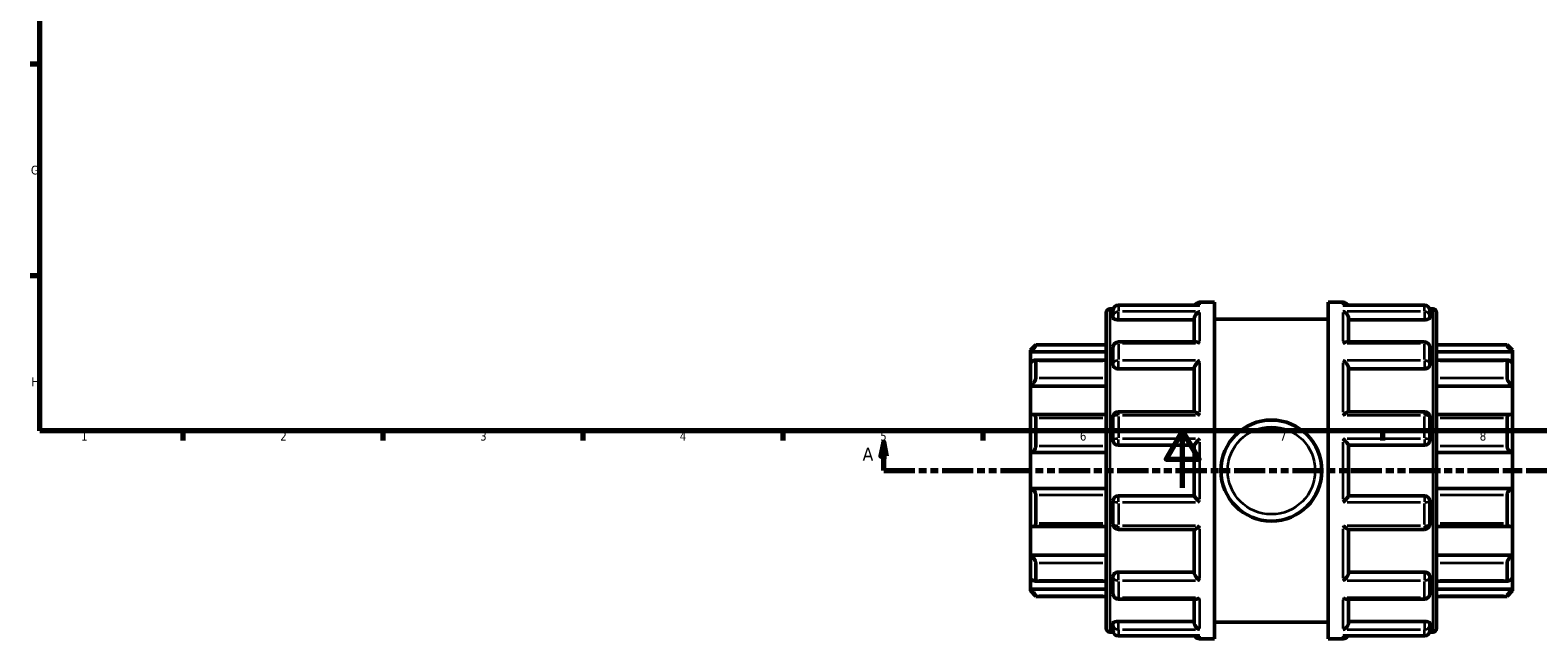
# Model space of a CAD drawing. Header units: millimetres. Extents: x -1 to 918, y -402 to 723.
# Tile 2 of 11: x 17 to 545, y -53 to 160. Entities that reach past the tile are written whole.
import ezdxf

# ---------------------------------------------------------------- set-up
doc = ezdxf.new("R2010")
doc.units = ezdxf.units.MM
doc.linetypes.add('DOUBLE_DASH_CHAIN', pattern=[1.2403, 0.6614, -0.0827, 0.1654, -0.0827, 0.1654, -0.0827])
for name, color, linetype, lineweight in [('Border (ANSI)', 7, 'Continuous', 70), ('Section Line (ANSI)', 7, 'DOUBLE_DASH_CHAIN', 70), ('Visible (ANSI)', 7, 'Continuous', 50), ('Visible Narrow (ANSI)', 7, 'Continuous', 35)]:
    doc.layers.add(name, color=color, linetype=linetype, lineweight=lineweight)
doc.styles.add('Label Text (ANSI)', font='tahoma.ttf')
doc.styles.add('Note Text (ANSI)', font='tahoma.ttf')

# ---------------------------------------------------------------- blocks, each defined once
blk = doc.blocks.new('Borders Default Border')
at = {"layer": 'Border (ANSI)'}
for p, q in [((20, 148.5), (16.55, 148.5)), ((20, 74.25), (16.55, 74.25)), ((70.08, 20), (70.08, 16.55)), ((140.17, 20), (140.17, 16.55)), ((210.25, 20), (210.25, 16.55)), ((280.33, 20), (280.33, 16.55)), ((350.42, 20), (350.42, 16.55)), ((490.58, 20), (490.58, 16.55))]:
    blk.add_line(p, q, dxfattribs=at)
at = {"layer": 'Border (ANSI)', "flags": 128}
for points in [[(20, 20), (20, 574), (821, 574), (821, 20), (20, 20)], [(420.5, 0), (420.5, 20), (414.73, 10), (426.27, 10), (420.5, 20)]]:
    blk.add_lwpolyline(points, dxfattribs=at)
at = {"layer": 'Border (ANSI)', "char_height": 3.05, "attachment_point": 7, "style": 'Note Text (ANSI)'}
for s, insert in [('G', (16.81, 109.79)), ('H', (16.97, 35.6)), ('1', (34.35, 16.55)), ('2', (104.2, 16.55)), ('3', (174.26, 16.49)), ('4', (244.23, 16.55)), ('5', (314.48, 16.49)), ('6', (384.49, 16.49)), ('7', (454.6, 16.55)), ('8', (524.63, 16.48))]:
    blk.add_mtext(s, dxfattribs=dict(at, insert=insert))
blk = doc.blocks.new('2dTransSection0')
at = {"layer": 'Section Line (ANSI)', "linetype": 'Continuous'}
for p, q in [((315.72, 16.03), (314.72, 11.03)), ((315.72, 11.03), (315.72, 16.03)), ((316.72, 11.03), (315.72, 16.03)), ((735.96, 16.03), (734.96, 11.03)), ((735.96, 11.03), (735.96, 16.03)), ((736.96, 11.03), (735.96, 16.03)), ((314.72, 11.03), (316.72, 11.03)), ((315.72, 6.03), (315.72, 11.03)), ((734.96, 11.03), (736.96, 11.03)), ((735.96, 6.03), (735.96, 11.03)), ((315.72, 6.03), (326.59, 6.03)), ((725.09, 6.03), (735.96, 6.03))]:
    blk.add_line(p, q, dxfattribs=at)
at = {"layer": 'Section Line (ANSI)', "linetype": 'DOUBLE_DASH_CHAIN', "ltscale": 16.502678}
blk.add_line((315.72, 6.03), (735.96, 6.03), dxfattribs=at)
at = {"layer": 'Section Line (ANSI)', "linetype": 'Continuous', "flags": 128}
for points in [[(316.72, 11.03), (315.72, 16.03), (314.72, 11.03), (316.72, 11.03)], [(736.96, 11.03), (735.96, 16.03), (734.96, 11.03), (736.96, 11.03)]]:
    blk.add_lwpolyline(points, dxfattribs=at)
at = {"layer": 'Section Line (ANSI)'}
for points in [[(316.72, 11.03), (315.72, 16.03), (314.72, 11.03), (316.72, 11.03)], [(736.96, 11.03), (735.96, 16.03), (734.96, 11.03), (736.96, 11.03)]]:
    blk.add_solid(points, dxfattribs=at)
at = {"layer": 'Section Line (ANSI)', "char_height": 4.57, "attachment_point": 7, "style": 'Label Text (ANSI)'}
for insert in [(308.36, 9.53), (739.43, 9.53)]:
    blk.add_mtext('A', dxfattribs=dict(at, insert=insert))

msp = doc.modelspace()

# ---------------------------------------------------------------- linework, layer by layer
at = {"layer": 'Visible (ANSI)'}
for p, q in [((426.123, 64.01), (397.973, 64.01)), ((426.473, 65.029), (431.723, 65.029)), ((431.723, -52.971), (431.723, 65.029)), ((471.523, -52.971), (471.523, 65.029)), ((471.523, 65.029), (476.773, 65.029)), ((505.273, 64.01), (477.123, 64.01)), ((393.723, -49.351), (393.723, 61.409)), ((394.983, 62.669), (396.165, 62.669)), ((396.083, 59.975), (396.083, 62.12)), ((396.083, 59.975), (396.083, 59.561)), ((397.973, 58.903), (424.583, 58.903)), ((424.583, 51.125), (424.583, 59.325)), ((431.723, 59.129), (471.523, 59.129)), ((478.663, 51.125), (478.663, 59.325)), ((505.273, 58.903), (478.663, 58.903)), ((507.082, 62.669), (508.263, 62.669)), ((507.163, 62.12), (507.163, 59.975)), ((507.163, 59.561), (507.163, 59.975)), ((509.523, 61.409), (509.523, -49.351)), ((367.123, 48.239), (369.013, 50.129)), ((367.123, 47.67), (367.123, 48.239)), ((367.123, 47.67), (393.723, 47.67)), ((367.123, 43.776), (367.123, 47.67)), ((369.013, 50.129), (369.013, 49.814)), ((369.013, 50.129), (393.723, 50.129)), ((396.083, 43.375), (396.083, 49.235)), ((425.253, 51.125), (397.973, 51.125)), ((505.273, 51.125), (477.994, 51.125)), ((507.163, 49.235), (507.163, 43.375)), ((509.523, 50.129), (534.233, 50.129)), ((536.123, 47.67), (509.523, 47.67)), ((534.233, 49.814), (534.233, 50.129)), ((536.123, 48.239), (534.233, 50.129)), ((536.123, 48.239), (536.123, 47.67)), ((536.123, 47.67), (536.123, 43.776)), ((367.123, 35.658), (367.123, 43.776)), ((393.723, 44.783), (368.784, 44.783)), ((369.013, 44.544), (369.013, 38.36)), ((396.083, 43.375), (396.083, 43.136)), ((507.163, 43.136), (507.163, 43.375)), ((534.463, 44.783), (509.523, 44.783)), ((534.233, 38.36), (534.233, 44.544)), ((536.123, 43.776), (536.123, 35.658)), ((397.973, 41.665), (424.583, 41.665)), ((424.583, 26.663), (424.583, 41.925)), ((478.663, 26.663), (478.663, 41.925)), ((505.273, 41.665), (478.663, 41.665)), ((367.123, 35.658), (393.723, 35.658)), ((367.123, 25.464), (367.123, 35.658)), ((536.123, 35.658), (509.523, 35.658)), ((536.123, 35.658), (536.123, 25.464)), ((424.698, 26.663), (397.973, 26.663)), ((505.273, 26.663), (478.549, 26.663)), ((367.123, 12.329), (367.123, 25.464)), ((393.723, 25.658), (367.952, 25.658)), ((369.013, 24.562), (369.013, 14.556)), ((396.083, 16.769), (396.083, 24.773)), ((507.163, 24.773), (507.163, 16.769)), ((535.295, 25.658), (509.523, 25.658)), ((534.233, 14.556), (534.233, 24.562)), ((536.123, 25.464), (536.123, 12.329)), ((367.123, 12.329), (393.723, 12.329)), ((367.123, -0.271), (367.123, 12.329)), ((397.973, 14.879), (424.583, 14.879)), ((424.583, -2.849), (424.583, 14.907)), ((478.663, -2.849), (478.663, 14.907)), ((478.663, 14.879), (505.273, 14.879)), ((536.123, 12.329), (509.523, 12.329)), ((536.123, 12.329), (536.123, -0.271)), ((367.123, -13.407), (367.123, -0.271)), ((367.123, -0.271), (393.723, -0.271)), ((369.013, -2.499), (369.013, -12.504)), ((396.083, -12.716), (396.083, -4.711)), ((424.583, -2.821), (397.973, -2.821)), ((505.273, -2.821), (478.663, -2.821)), ((507.163, -4.711), (507.163, -12.716)), ((536.123, -0.271), (509.523, -0.271)), ((534.233, -12.504), (534.233, -2.499)), ((536.123, -0.271), (536.123, -13.407)), ((367.123, -23.601), (367.123, -13.407)), ((367.952, -13.6), (393.723, -13.6)), ((397.973, -14.606), (424.698, -14.606)), ((424.583, -29.868), (424.583, -14.606)), ((478.549, -14.606), (505.273, -14.606)), ((478.663, -29.868), (478.663, -14.606)), ((509.523, -13.6), (535.295, -13.6)), ((536.123, -13.407), (536.123, -23.601)), ((367.123, -23.601), (393.723, -23.601)), ((367.123, -31.719), (367.123, -23.601)), ((369.013, -26.302), (369.013, -32.486)), ((536.123, -23.601), (509.523, -23.601)), ((534.233, -32.486), (534.233, -26.302)), ((536.123, -23.601), (536.123, -31.719)), ((396.083, -31.079), (396.083, -31.318)), ((396.083, -37.177), (396.083, -31.318)), ((397.973, -29.608), (424.583, -29.608)), ((505.273, -29.608), (478.663, -29.608)), ((507.163, -31.318), (507.163, -31.079)), ((507.163, -31.318), (507.163, -37.177)), ((367.123, -35.612), (367.123, -31.719)), ((367.123, -35.612), (393.723, -35.612)), ((367.123, -36.181), (367.123, -35.612)), ((367.123, -36.181), (369.013, -38.071)), ((368.784, -32.725), (393.723, -32.725)), ((509.523, -32.725), (534.463, -32.725)), ((536.123, -35.612), (509.523, -35.612)), ((536.123, -36.181), (534.233, -38.071)), ((536.123, -31.719), (536.123, -35.612)), ((536.123, -35.612), (536.123, -36.181)), ((369.013, -37.756), (369.013, -38.071)), ((369.013, -38.071), (393.723, -38.071)), ((397.973, -39.067), (425.253, -39.067)), ((424.583, -47.268), (424.583, -39.067)), ((477.994, -39.067), (505.273, -39.067)), ((478.663, -47.268), (478.663, -39.067)), ((509.523, -38.071), (534.233, -38.071)), ((534.233, -38.071), (534.233, -37.756)), ((396.083, -47.503), (396.083, -47.917)), ((397.973, -46.845), (424.583, -46.845)), ((431.723, -47.071), (471.523, -47.071)), ((505.273, -46.845), (478.663, -46.845)), ((507.163, -47.917), (507.163, -47.503)), ((394.983, -50.611), (396.165, -50.611)), ((396.083, -50.062), (396.083, -47.917)), ((397.973, -51.952), (426.123, -51.952)), ((477.123, -51.952), (505.273, -51.952)), ((507.082, -50.611), (508.263, -50.611)), ((507.163, -47.917), (507.163, -50.062)), ((426.473, -52.971), (431.723, -52.971)), ((471.523, -52.971), (476.773, -52.971))]:
    msp.add_line(p, q, dxfattribs=at)
msp.add_circle((451.623, 6.029), 17.7, dxfattribs=at)
for centre, radius, start, end in [((397.973, 62.12), 1.89, 90, 180), ((426.473, 63.139), 1.89, 90, 152.55697), ((476.773, 63.139), 1.89, 27.44303, 90), ((505.273, 62.12), 1.89, 0, 90), ((394.983, 61.409), 1.26, 90, 180), ((508.263, 61.409), 1.26, 0, 90), ((397.973, 49.235), 1.89, 90, 180), ((505.273, 49.235), 1.89, 0, 90), ((397.973, 24.773), 1.89, 90, 180), ((505.273, 24.773), 1.89, 0, 90), ((397.973, 16.769), 1.89, 180, 270), ((505.273, 16.769), 1.89, 270, 0), ((397.973, -4.711), 1.89, 90, 180), ((505.273, -4.711), 1.89, 0, 90), ((397.973, -12.716), 1.89, 180, 270), ((505.273, -12.716), 1.89, 270, 0), ((397.973, -37.177), 1.89, 180, 270), ((505.273, -37.177), 1.89, 270, 0), ((394.983, -49.351), 1.26, 180, 270), ((397.973, -50.062), 1.89, 180, 270), ((426.473, -51.081), 1.89, 207.44303, 270), ((476.773, -51.081), 1.89, 270, 332.55697), ((505.273, -50.062), 1.89, 270, 0), ((508.263, -49.351), 1.26, 270, 0)]:
    msp.add_arc(centre, radius, start, end, dxfattribs=at)
for points, knots in [([(426.473, 63.976), (426.471, 63.976), (426.469, 63.977), (426.352, 63.999), (426.237, 64.01), (426.123, 64.01)], [-0.000876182, -0.000876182, -0.000876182, -0.000876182, 0, 0, 0.049055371, 0.049055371, 0.049055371, 0.049055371]), ([(477.123, 64.01), (477.009, 64.01), (476.894, 63.999), (476.777, 63.977), (476.775, 63.976), (476.773, 63.976)], [0.312147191, 0.312147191, 0.312147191, 0.312147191, 0.360730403, 0.360730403, 0.361598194, 0.361598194, 0.361598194, 0.361598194]), ([(397.973, 58.903), (397.736, 58.903), (397.484, 58.92), (397.019, 58.989), (396.808, 59.041), (396.471, 59.16), (396.324, 59.235), (396.13, 59.396), (396.083, 59.482), (396.083, 59.561)], [0, 0, 0, 0, 0.07111353, 0.07111353, 0.14222706, 0.14222706, 0.2146285, 0.2146285, 0.28702994, 0.28702994, 0.28702994, 0.28702994]), ([(424.583, 59.325), (424.583, 59.492), (424.608, 59.663), (424.708, 60.029), (424.787, 60.218), (425.012, 60.627), (425.169, 60.835), (425.506, 61.192), (425.687, 61.342), (426.066, 61.592), (426.267, 61.691), (426.469, 61.759), (426.471, 61.76), (426.473, 61.76)], [0, 0, 0, 0, 0.05315368, 0.05315368, 0.11416315, 0.11416315, 0.19541368, 0.19541368, 0.27605031, 0.27605031, 0.3607304, 0.3607304, 0.36159819, 0.36159819, 0.36159819, 0.36159819]), ([(476.773, 61.76), (476.775, 61.76), (476.777, 61.759), (476.976, 61.692), (477.173, 61.596), (477.547, 61.351), (477.726, 61.205), (478.063, 60.853), (478.223, 60.644), (478.452, 60.234), (478.533, 60.045), (478.636, 59.678), (478.662, 59.506), (478.663, 59.334), (478.663, 59.33), (478.663, 59.325)], [-0.00087618, -0.00087618, -0.00087618, -0.00087618, 0, 0, 0.08405627, 0.08405627, 0.16422341, 0.16422341, 0.24701336, 0.24701336, 0.30899964, 0.30899964, 0.36272742, 0.36272742, 0.36420009, 0.36420009, 0.36420009, 0.36420009]), ([(507.163, 59.561), (507.163, 59.482), (507.116, 59.396), (506.922, 59.235), (506.776, 59.16), (506.439, 59.041), (506.227, 58.989), (505.763, 58.92), (505.51, 58.903), (505.273, 58.903)], [0.28784907, 0.28784907, 0.28784907, 0.28784907, 0.36025051, 0.36025051, 0.43265195, 0.43265195, 0.50376548, 0.50376548, 0.57487901, 0.57487901, 0.57487901, 0.57487901]), ([(369.013, 49.814), (369.013, 49.798), (368.999, 49.767), (368.945, 49.68), (368.905, 49.623), (368.751, 49.422), (368.605, 49.247), (368.264, 48.858), (368.038, 48.611), (367.576, 48.125), (367.342, 47.887), (367.123, 47.67)], [0.35638748, 0.35638748, 0.35638748, 0.35638748, 0.3965806, 0.3965806, 0.43677371, 0.43677371, 0.51715995, 0.51715995, 0.61496745, 0.61496745, 0.70681786, 0.70681786, 0.70681786, 0.70681786]), ([(426.473, 50.665), (426.471, 50.666), (426.469, 50.668), (426.271, 50.799), (426.073, 50.906), (425.699, 51.058), (425.521, 51.106), (425.32, 51.123), (425.286, 51.125), (425.253, 51.125)], [-0.00087618, -0.00087618, -0.00087618, -0.00087618, 0, 0, 0.08405627, 0.08405627, 0.16422341, 0.16422341, 0.18092132, 0.18092132, 0.18092132, 0.18092132]), ([(477.994, 51.125), (477.966, 51.125), (477.937, 51.124), (477.741, 51.109), (477.56, 51.062), (477.18, 50.91), (476.979, 50.801), (476.777, 50.668), (476.775, 50.666), (476.773, 50.665)], [0.18154351, 0.18154351, 0.18154351, 0.18154351, 0.19541368, 0.19541368, 0.27605031, 0.27605031, 0.3607304, 0.3607304, 0.36159819, 0.36159819, 0.36159819, 0.36159819]), ([(536.123, 47.67), (535.905, 47.887), (535.67, 48.125), (535.209, 48.611), (534.983, 48.858), (534.642, 49.247), (534.495, 49.422), (534.342, 49.623), (534.301, 49.68), (534.247, 49.767), (534.233, 49.798), (534.233, 49.814)], [0.67957108, 0.67957108, 0.67957108, 0.67957108, 0.77142148, 0.77142148, 0.86922899, 0.86922899, 0.94961522, 0.94961522, 0.98980834, 0.98980834, 1.03000146, 1.03000146, 1.03000146, 1.03000146]), ([(367.123, 43.776), (367.342, 43.97), (367.576, 44.159), (368.038, 44.487), (368.264, 44.62), (368.605, 44.764), (368.751, 44.798), (368.905, 44.765), (368.945, 44.74), (368.999, 44.662), (369.013, 44.609), (369.013, 44.544)], [0.67957108, 0.67957108, 0.67957108, 0.67957108, 0.77142148, 0.77142148, 0.86922899, 0.86922899, 0.94961522, 0.94961522, 0.98980834, 0.98980834, 1.03000146, 1.03000146, 1.03000146, 1.03000146]), ([(397.973, 41.665), (397.736, 41.665), (397.484, 41.703), (397.019, 41.853), (396.808, 41.967), (396.471, 42.229), (396.324, 42.395), (396.13, 42.758), (396.083, 42.954), (396.083, 43.136)], [0, 0, 0, 0, 0.07111353, 0.07111353, 0.14222706, 0.14222706, 0.2146285, 0.2146285, 0.28702994, 0.28702994, 0.28702994, 0.28702994]), ([(424.583, 41.925), (424.583, 42.039), (424.608, 42.169), (424.708, 42.473), (424.787, 42.644), (425.012, 43.045), (425.169, 43.272), (425.506, 43.698), (425.687, 43.899), (426.066, 44.276), (426.267, 44.453), (426.469, 44.608), (426.471, 44.61), (426.473, 44.611)], [0, 0, 0, 0, 0.05315368, 0.05315368, 0.11416315, 0.11416315, 0.19541368, 0.19541368, 0.27605031, 0.27605031, 0.3607304, 0.3607304, 0.36159819, 0.36159819, 0.36159819, 0.36159819]), ([(476.773, 44.611), (476.775, 44.61), (476.777, 44.608), (476.976, 44.455), (477.173, 44.282), (477.547, 43.912), (477.726, 43.715), (478.063, 43.292), (478.223, 43.063), (478.452, 42.659), (478.533, 42.487), (478.636, 42.181), (478.662, 42.049), (478.663, 41.932), (478.663, 41.928), (478.663, 41.925)], [-0.00087618, -0.00087618, -0.00087618, -0.00087618, 0, 0, 0.08405627, 0.08405627, 0.16422341, 0.16422341, 0.24701336, 0.24701336, 0.30899964, 0.30899964, 0.36272742, 0.36272742, 0.36420009, 0.36420009, 0.36420009, 0.36420009]), ([(507.163, 43.136), (507.163, 42.954), (507.116, 42.758), (506.922, 42.395), (506.776, 42.229), (506.439, 41.967), (506.227, 41.853), (505.763, 41.703), (505.51, 41.665), (505.273, 41.665)], [0.28784907, 0.28784907, 0.28784907, 0.28784907, 0.36025051, 0.36025051, 0.43265195, 0.43265195, 0.50376548, 0.50376548, 0.57487901, 0.57487901, 0.57487901, 0.57487901]), ([(534.233, 44.544), (534.233, 44.609), (534.247, 44.662), (534.301, 44.74), (534.342, 44.765), (534.495, 44.798), (534.642, 44.764), (534.983, 44.62), (535.209, 44.487), (535.67, 44.159), (535.905, 43.97), (536.123, 43.776)], [0.35638748, 0.35638748, 0.35638748, 0.35638748, 0.3965806, 0.3965806, 0.43677371, 0.43677371, 0.51715995, 0.51715995, 0.61496745, 0.61496745, 0.70681786, 0.70681786, 0.70681786, 0.70681786]), ([(369.013, 38.36), (369.013, 38.269), (368.999, 38.166), (368.945, 37.947), (368.905, 37.83), (368.751, 37.471), (368.605, 37.222), (368.264, 36.736), (368.038, 36.47), (367.576, 36.011), (367.342, 35.815), (367.123, 35.658)], [0.35638748, 0.35638748, 0.35638748, 0.35638748, 0.3965806, 0.3965806, 0.43677371, 0.43677371, 0.51715995, 0.51715995, 0.61496745, 0.61496745, 0.70681786, 0.70681786, 0.70681786, 0.70681786]), ([(536.123, 35.658), (535.905, 35.815), (535.67, 36.011), (535.209, 36.47), (534.983, 36.736), (534.642, 37.222), (534.495, 37.471), (534.342, 37.83), (534.301, 37.947), (534.247, 38.166), (534.233, 38.269), (534.233, 38.36)], [0.67957108, 0.67957108, 0.67957108, 0.67957108, 0.77142148, 0.77142148, 0.86922899, 0.86922899, 0.94961522, 0.94961522, 0.98980834, 0.98980834, 1.03000146, 1.03000146, 1.03000146, 1.03000146]), ([(426.473, 25.394), (426.471, 25.395), (426.469, 25.397), (426.271, 25.588), (426.073, 25.767), (425.699, 26.083), (425.521, 26.224), (425.183, 26.461), (425.023, 26.557), (424.816, 26.645), (424.749, 26.663), (424.698, 26.663)], [-0.00087618, -0.00087618, -0.00087618, -0.00087618, 0, 0, 0.08405627, 0.08405627, 0.16422341, 0.16422341, 0.24701336, 0.24701336, 0.29556693, 0.29556693, 0.29556693, 0.29556693]), ([(478.549, 26.663), (478.499, 26.663), (478.436, 26.646), (478.235, 26.563), (478.077, 26.47), (477.741, 26.235), (477.56, 26.093), (477.18, 25.773), (476.979, 25.591), (476.777, 25.397), (476.775, 25.395), (476.773, 25.394)], [0.0679888, 0.0679888, 0.0679888, 0.0679888, 0.11416315, 0.11416315, 0.19541368, 0.19541368, 0.27605031, 0.27605031, 0.3607304, 0.3607304, 0.36159819, 0.36159819, 0.36159819, 0.36159819]), ([(367.123, 25.464), (367.342, 25.561), (367.576, 25.629), (368.038, 25.673), (368.264, 25.643), (368.605, 25.485), (368.751, 25.366), (368.905, 25.111), (368.945, 25.014), (368.999, 24.8), (369.013, 24.684), (369.013, 24.562)], [0.67957108, 0.67957108, 0.67957108, 0.67957108, 0.77142148, 0.77142148, 0.86922899, 0.86922899, 0.94961522, 0.94961522, 0.98980834, 0.98980834, 1.03000146, 1.03000146, 1.03000146, 1.03000146]), ([(534.233, 24.562), (534.233, 24.684), (534.247, 24.8), (534.301, 25.014), (534.342, 25.111), (534.495, 25.366), (534.642, 25.485), (534.983, 25.643), (535.209, 25.673), (535.67, 25.629), (535.905, 25.561), (536.123, 25.464)], [0.35638748, 0.35638748, 0.35638748, 0.35638748, 0.3965806, 0.3965806, 0.43677371, 0.43677371, 0.51715995, 0.51715995, 0.61496745, 0.61496745, 0.70681786, 0.70681786, 0.70681786, 0.70681786]), ([(424.583, 14.907), (424.583, 14.937), (424.608, 14.992), (424.708, 15.151), (424.787, 15.26), (425.012, 15.544), (425.169, 15.73), (425.506, 16.111), (425.687, 16.309), (426.066, 16.712), (426.267, 16.918), (426.469, 17.12), (426.471, 17.122), (426.473, 17.124)], [0, 0, 0, 0, 0.05315368, 0.05315368, 0.11416315, 0.11416315, 0.19541368, 0.19541368, 0.27605031, 0.27605031, 0.3607304, 0.3607304, 0.36159819, 0.36159819, 0.36159819, 0.36159819]), ([(476.773, 17.124), (476.775, 17.122), (476.777, 17.12), (476.976, 16.922), (477.173, 16.719), (477.547, 16.323), (477.726, 16.128), (478.063, 15.747), (478.223, 15.558), (478.452, 15.27), (478.533, 15.159), (478.636, 14.997), (478.662, 14.941), (478.663, 14.909), (478.663, 14.908), (478.663, 14.907)], [-0.00087618, -0.00087618, -0.00087618, -0.00087618, 0, 0, 0.08405627, 0.08405627, 0.16422341, 0.16422341, 0.24701336, 0.24701336, 0.30899964, 0.30899964, 0.36272742, 0.36272742, 0.36420009, 0.36420009, 0.36420009, 0.36420009]), ([(369.013, 14.556), (369.013, 14.425), (368.999, 14.29), (368.945, 14.022), (368.905, 13.889), (368.751, 13.51), (368.605, 13.283), (368.264, 12.885), (368.038, 12.702), (367.576, 12.445), (367.342, 12.366), (367.123, 12.329)], [0.35638748, 0.35638748, 0.35638748, 0.35638748, 0.3965806, 0.3965806, 0.43677371, 0.43677371, 0.51715995, 0.51715995, 0.61496745, 0.61496745, 0.70681786, 0.70681786, 0.70681786, 0.70681786]), ([(536.123, 12.329), (535.905, 12.366), (535.67, 12.445), (535.209, 12.702), (534.983, 12.885), (534.642, 13.283), (534.495, 13.51), (534.342, 13.889), (534.301, 14.022), (534.247, 14.29), (534.233, 14.425), (534.233, 14.556)], [0.67957108, 0.67957108, 0.67957108, 0.67957108, 0.77142148, 0.77142148, 0.86922899, 0.86922899, 0.94961522, 0.94961522, 0.98980834, 0.98980834, 1.03000146, 1.03000146, 1.03000146, 1.03000146]), ([(367.123, -0.271), (367.342, -0.309), (367.576, -0.388), (368.038, -0.644), (368.264, -0.827), (368.605, -1.225), (368.751, -1.453), (368.905, -1.832), (368.945, -1.964), (368.999, -2.232), (369.013, -2.367), (369.013, -2.499)], [0.67957108, 0.67957108, 0.67957108, 0.67957108, 0.77142148, 0.77142148, 0.86922899, 0.86922899, 0.94961522, 0.94961522, 0.98980834, 0.98980834, 1.03000146, 1.03000146, 1.03000146, 1.03000146]), ([(426.473, -5.067), (426.471, -5.065), (426.469, -5.063), (426.271, -4.864), (426.073, -4.661), (425.699, -4.265), (425.521, -4.07), (425.183, -3.689), (425.023, -3.501), (424.795, -3.212), (424.713, -3.102), (424.611, -2.939), (424.585, -2.884), (424.583, -2.851), (424.583, -2.85), (424.583, -2.849)], [-0.00087618, -0.00087618, -0.00087618, -0.00087618, 0, 0, 0.08405627, 0.08405627, 0.16422341, 0.16422341, 0.24701336, 0.24701336, 0.30899964, 0.30899964, 0.36272742, 0.36272742, 0.36420009, 0.36420009, 0.36420009, 0.36420009]), ([(478.663, -2.849), (478.663, -2.88), (478.638, -2.934), (478.539, -3.093), (478.459, -3.202), (478.235, -3.487), (478.077, -3.672), (477.741, -4.054), (477.56, -4.251), (477.18, -4.654), (476.979, -4.861), (476.777, -5.063), (476.775, -5.065), (476.773, -5.067)], [0, 0, 0, 0, 0.05315368, 0.05315368, 0.11416315, 0.11416315, 0.19541368, 0.19541368, 0.27605031, 0.27605031, 0.3607304, 0.3607304, 0.36159819, 0.36159819, 0.36159819, 0.36159819]), ([(534.233, -2.499), (534.233, -2.367), (534.247, -2.232), (534.301, -1.964), (534.342, -1.832), (534.495, -1.453), (534.642, -1.225), (534.983, -0.827), (535.209, -0.644), (535.67, -0.388), (535.905, -0.309), (536.123, -0.271)], [0.35638748, 0.35638748, 0.35638748, 0.35638748, 0.3965806, 0.3965806, 0.43677371, 0.43677371, 0.51715995, 0.51715995, 0.61496745, 0.61496745, 0.70681786, 0.70681786, 0.70681786, 0.70681786]), ([(369.013, -12.504), (369.013, -12.626), (368.999, -12.742), (368.945, -12.956), (368.905, -13.053), (368.751, -13.308), (368.605, -13.428), (368.264, -13.585), (368.038, -13.615), (367.576, -13.571), (367.342, -13.503), (367.123, -13.407)], [0.35638748, 0.35638748, 0.35638748, 0.35638748, 0.3965806, 0.3965806, 0.43677371, 0.43677371, 0.51715995, 0.51715995, 0.61496745, 0.61496745, 0.70681786, 0.70681786, 0.70681786, 0.70681786]), ([(424.698, -14.606), (424.747, -14.606), (424.811, -14.589), (425.012, -14.506), (425.169, -14.412), (425.506, -14.177), (425.687, -14.036), (426.066, -13.716), (426.267, -13.534), (426.469, -13.34), (426.471, -13.338), (426.473, -13.336)], [0.0679888, 0.0679888, 0.0679888, 0.0679888, 0.11416315, 0.11416315, 0.19541368, 0.19541368, 0.27605031, 0.27605031, 0.3607304, 0.3607304, 0.36159819, 0.36159819, 0.36159819, 0.36159819]), ([(476.773, -13.336), (476.775, -13.338), (476.777, -13.34), (476.976, -13.53), (477.173, -13.709), (477.547, -14.026), (477.726, -14.166), (478.063, -14.403), (478.223, -14.5), (478.431, -14.587), (478.497, -14.606), (478.549, -14.606)], [-0.00087618, -0.00087618, -0.00087618, -0.00087618, 0, 0, 0.08405627, 0.08405627, 0.16422341, 0.16422341, 0.24701336, 0.24701336, 0.29556693, 0.29556693, 0.29556693, 0.29556693]), ([(536.123, -13.407), (535.905, -13.503), (535.67, -13.571), (535.209, -13.615), (534.983, -13.585), (534.642, -13.428), (534.495, -13.308), (534.342, -13.053), (534.301, -12.956), (534.247, -12.742), (534.233, -12.626), (534.233, -12.504)], [0.67957108, 0.67957108, 0.67957108, 0.67957108, 0.77142148, 0.77142148, 0.86922899, 0.86922899, 0.94961522, 0.94961522, 0.98980834, 0.98980834, 1.03000146, 1.03000146, 1.03000146, 1.03000146]), ([(367.123, -23.601), (367.342, -23.757), (367.576, -23.954), (368.038, -24.412), (368.264, -24.678), (368.605, -25.165), (368.751, -25.414), (368.905, -25.772), (368.945, -25.889), (368.999, -26.109), (369.013, -26.211), (369.013, -26.302)], [0.67957108, 0.67957108, 0.67957108, 0.67957108, 0.77142148, 0.77142148, 0.86922899, 0.86922899, 0.94961522, 0.94961522, 0.98980834, 0.98980834, 1.03000146, 1.03000146, 1.03000146, 1.03000146]), ([(534.233, -26.302), (534.233, -26.211), (534.247, -26.109), (534.301, -25.889), (534.342, -25.772), (534.495, -25.414), (534.642, -25.165), (534.983, -24.678), (535.209, -24.412), (535.67, -23.954), (535.905, -23.757), (536.123, -23.601)], [0.35638748, 0.35638748, 0.35638748, 0.35638748, 0.3965806, 0.3965806, 0.43677371, 0.43677371, 0.51715995, 0.51715995, 0.61496745, 0.61496745, 0.70681786, 0.70681786, 0.70681786, 0.70681786]), ([(396.083, -31.079), (396.083, -30.896), (396.13, -30.7), (396.324, -30.338), (396.471, -30.171), (396.808, -29.909), (397.019, -29.796), (397.484, -29.645), (397.736, -29.608), (397.973, -29.608)], [-0.28702994, -0.28702994, -0.28702994, -0.28702994, -0.2146285, -0.2146285, -0.14222706, -0.14222706, -0.07111353, -0.07111353, 0, 0, 0, 0]), ([(426.473, -32.554), (426.471, -32.552), (426.469, -32.551), (426.271, -32.398), (426.073, -32.224), (425.699, -31.855), (425.521, -31.658), (425.183, -31.235), (425.023, -31.005), (424.795, -30.602), (424.713, -30.429), (424.611, -30.123), (424.585, -29.992), (424.583, -29.874), (424.583, -29.871), (424.583, -29.868)], [-0.00087618, -0.00087618, -0.00087618, -0.00087618, 0, 0, 0.08405627, 0.08405627, 0.16422341, 0.16422341, 0.24701336, 0.24701336, 0.30899964, 0.30899964, 0.36272742, 0.36272742, 0.36420009, 0.36420009, 0.36420009, 0.36420009]), ([(478.663, -29.868), (478.663, -29.981), (478.638, -30.112), (478.539, -30.415), (478.459, -30.587), (478.235, -30.987), (478.077, -31.215), (477.741, -31.641), (477.56, -31.842), (477.18, -32.219), (476.979, -32.395), (476.777, -32.551), (476.775, -32.552), (476.773, -32.554)], [0, 0, 0, 0, 0.05315368, 0.05315368, 0.11416315, 0.11416315, 0.19541368, 0.19541368, 0.27605031, 0.27605031, 0.3607304, 0.3607304, 0.36159819, 0.36159819, 0.36159819, 0.36159819]), ([(505.273, -29.608), (505.51, -29.608), (505.763, -29.645), (506.227, -29.796), (506.439, -29.909), (506.776, -30.171), (506.922, -30.338), (507.116, -30.7), (507.163, -30.896), (507.163, -31.079)], [0.57487901, 0.57487901, 0.57487901, 0.57487901, 0.64599254, 0.64599254, 0.71710607, 0.71710607, 0.78950751, 0.78950751, 0.86190895, 0.86190895, 0.86190895, 0.86190895]), ([(369.013, -32.486), (369.013, -32.551), (368.999, -32.604), (368.945, -32.683), (368.905, -32.707), (368.751, -32.741), (368.605, -32.706), (368.264, -32.563), (368.038, -32.429), (367.576, -32.102), (367.342, -31.912), (367.123, -31.719)], [0.35638748, 0.35638748, 0.35638748, 0.35638748, 0.3965806, 0.3965806, 0.43677371, 0.43677371, 0.51715995, 0.51715995, 0.61496745, 0.61496745, 0.70681786, 0.70681786, 0.70681786, 0.70681786]), ([(367.123, -35.612), (367.342, -35.829), (367.576, -36.067), (368.038, -36.553), (368.264, -36.8), (368.605, -37.189), (368.751, -37.365), (368.905, -37.565), (368.945, -37.622), (368.999, -37.71), (369.013, -37.74), (369.013, -37.756)], [0.67957108, 0.67957108, 0.67957108, 0.67957108, 0.77142148, 0.77142148, 0.86922899, 0.86922899, 0.94961522, 0.94961522, 0.98980834, 0.98980834, 1.03000146, 1.03000146, 1.03000146, 1.03000146]), ([(536.123, -31.719), (535.905, -31.912), (535.67, -32.102), (535.209, -32.429), (534.983, -32.563), (534.642, -32.706), (534.495, -32.741), (534.342, -32.707), (534.301, -32.683), (534.247, -32.604), (534.233, -32.551), (534.233, -32.486)], [0.67957108, 0.67957108, 0.67957108, 0.67957108, 0.77142148, 0.77142148, 0.86922899, 0.86922899, 0.94961522, 0.94961522, 0.98980834, 0.98980834, 1.03000146, 1.03000146, 1.03000146, 1.03000146]), ([(534.233, -37.756), (534.233, -37.74), (534.247, -37.71), (534.301, -37.622), (534.342, -37.565), (534.495, -37.365), (534.642, -37.189), (534.983, -36.8), (535.209, -36.553), (535.67, -36.067), (535.905, -35.829), (536.123, -35.612)], [0.35638748, 0.35638748, 0.35638748, 0.35638748, 0.3965806, 0.3965806, 0.43677371, 0.43677371, 0.51715995, 0.51715995, 0.61496745, 0.61496745, 0.70681786, 0.70681786, 0.70681786, 0.70681786]), ([(425.253, -39.067), (425.281, -39.067), (425.309, -39.066), (425.506, -39.052), (425.687, -39.004), (426.066, -38.852), (426.267, -38.744), (426.469, -38.61), (426.471, -38.609), (426.473, -38.607)], [0.18154351, 0.18154351, 0.18154351, 0.18154351, 0.19541368, 0.19541368, 0.27605031, 0.27605031, 0.3607304, 0.3607304, 0.36159819, 0.36159819, 0.36159819, 0.36159819]), ([(476.773, -38.607), (476.775, -38.609), (476.777, -38.61), (476.976, -38.742), (477.173, -38.848), (477.547, -39), (477.726, -39.048), (477.926, -39.066), (477.96, -39.067), (477.994, -39.067)], [-0.00087618, -0.00087618, -0.00087618, -0.00087618, 0, 0, 0.08405627, 0.08405627, 0.16422341, 0.16422341, 0.18092132, 0.18092132, 0.18092132, 0.18092132]), ([(396.083, -47.503), (396.083, -47.424), (396.13, -47.338), (396.324, -47.177), (396.471, -47.102), (396.808, -46.984), (397.019, -46.932), (397.484, -46.863), (397.736, -46.845), (397.973, -46.845)], [-0.28702994, -0.28702994, -0.28702994, -0.28702994, -0.2146285, -0.2146285, -0.14222706, -0.14222706, -0.07111353, -0.07111353, 0, 0, 0, 0]), ([(426.473, -49.703), (426.471, -49.702), (426.469, -49.701), (426.271, -49.635), (426.073, -49.538), (425.699, -49.294), (425.521, -49.147), (425.183, -48.796), (425.023, -48.587), (424.795, -48.177), (424.713, -47.988), (424.611, -47.62), (424.585, -47.448), (424.583, -47.277), (424.583, -47.272), (424.583, -47.268)], [-0.00087618, -0.00087618, -0.00087618, -0.00087618, 0, 0, 0.08405627, 0.08405627, 0.16422341, 0.16422341, 0.24701336, 0.24701336, 0.30899964, 0.30899964, 0.36272742, 0.36272742, 0.36420009, 0.36420009, 0.36420009, 0.36420009]), ([(478.663, -47.268), (478.663, -47.434), (478.638, -47.605), (478.539, -47.972), (478.459, -48.16), (478.235, -48.569), (478.077, -48.778), (477.741, -49.134), (477.56, -49.285), (477.18, -49.535), (476.979, -49.633), (476.777, -49.701), (476.775, -49.702), (476.773, -49.703)], [0, 0, 0, 0, 0.05315368, 0.05315368, 0.11416315, 0.11416315, 0.19541368, 0.19541368, 0.27605031, 0.27605031, 0.3607304, 0.3607304, 0.36159819, 0.36159819, 0.36159819, 0.36159819]), ([(505.273, -46.845), (505.511, -46.845), (505.765, -46.863), (506.23, -46.932), (506.443, -46.985), (506.778, -47.104), (506.924, -47.179), (507.116, -47.339), (507.163, -47.424), (507.163, -47.503)], [0.57487901, 0.57487901, 0.57487901, 0.57487901, 0.64627481, 0.64627481, 0.71767061, 0.71767061, 0.78978991, 0.78978991, 0.86190921, 0.86190921, 0.86190921, 0.86190921]), ([(426.123, -51.952), (426.237, -51.952), (426.352, -51.941), (426.469, -51.919), (426.471, -51.919), (426.473, -51.919)], [0.312147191, 0.312147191, 0.312147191, 0.312147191, 0.360730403, 0.360730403, 0.361598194, 0.361598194, 0.361598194, 0.361598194]), ([(476.773, -51.919), (476.775, -51.919), (476.777, -51.919), (476.894, -51.941), (477.009, -51.952), (477.123, -51.952)], [-0.000876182, -0.000876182, -0.000876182, -0.000876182, 0, 0, 0.049055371, 0.049055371, 0.049055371, 0.049055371])]:
    msp.add_open_spline(points, degree=3, knots=knots, dxfattribs=at)
at = {"layer": 'Visible Narrow (ANSI)'}
for p, q in [((397.973, 63.979), (397.973, 64.01)), ((397.973, 63.894), (397.973, 61.899)), ((399.398, 63.976), (425.048, 63.976)), ((426.473, 65.026), (426.473, 64.078)), ((476.773, 64.078), (476.773, 65.026)), ((478.198, 63.976), (503.848, 63.976)), ((505.273, 64.01), (505.273, 63.979)), ((505.273, 61.899), (505.273, 63.894)), ((394.983, 61.971), (394.983, -49.914)), ((397.973, 59.178), (397.973, 61.699)), ((397.973, 58.909), (397.973, 59.024)), ((399.304, 59.03), (423.253, 59.03)), ((425.048, 61.76), (399.398, 61.76)), ((426.473, 61.384), (426.473, 51.387)), ((476.773, 51.387), (476.773, 61.384)), ((503.848, 61.76), (478.198, 61.76)), ((479.994, 59.03), (503.943, 59.03)), ((505.273, 61.699), (505.273, 59.178)), ((505.273, 59.024), (505.273, 58.909)), ((508.263, -49.914), (508.263, 61.971)), ((392.488, 49.814), (370.249, 49.814)), ((397.973, 50.708), (397.973, 51.124)), ((397.973, 50.384), (397.973, 44.934)), ((399.398, 50.665), (425.048, 50.665)), ((478.198, 50.665), (503.848, 50.665)), ((505.273, 51.124), (505.273, 50.708)), ((505.273, 44.934), (505.273, 50.384)), ((532.998, 49.814), (510.759, 49.814)), ((370.249, 44.544), (392.488, 44.544)), ((397.973, 41.828), (397.973, 44.481)), ((425.048, 44.611), (399.398, 44.611)), ((426.473, 43.76), (426.473, 26.444)), ((476.773, 26.444), (476.773, 43.76)), ((503.848, 44.611), (478.198, 44.611)), ((505.273, 44.481), (505.273, 41.828)), ((510.759, 44.544), (532.998, 44.544)), ((392.488, 38.36), (370.249, 38.36)), ((397.973, 41.669), (397.973, 41.735)), ((399.304, 41.739), (423.253, 41.739)), ((479.994, 41.739), (503.943, 41.739)), ((505.273, 41.735), (505.273, 41.669)), ((532.998, 38.36), (510.759, 38.36)), ((397.973, 25.503), (397.973, 26.66)), ((505.273, 26.66), (505.273, 25.503)), ((370.249, 24.562), (392.488, 24.562)), ((397.973, 24.988), (397.973, 17.545)), ((399.398, 25.394), (425.048, 25.394)), ((478.198, 25.394), (503.848, 25.394)), ((505.273, 17.545), (505.273, 24.988)), ((510.759, 24.562), (532.998, 24.562)), ((397.973, 14.886), (397.973, 16.96)), ((425.048, 17.124), (399.398, 17.124)), ((426.473, 16.026), (426.473, -3.968)), ((476.773, -3.968), (476.773, 16.026)), ((503.848, 17.124), (478.198, 17.124)), ((505.273, 16.96), (505.273, 14.886)), ((392.488, 14.556), (370.249, 14.556)), ((532.998, 14.556), (510.759, 14.556)), ((370.249, -2.499), (392.488, -2.499)), ((397.973, -4.902), (397.973, -2.829)), ((399.398, -5.067), (425.048, -5.067)), ((478.198, -5.067), (503.848, -5.067)), ((505.273, -2.829), (505.273, -4.902)), ((510.759, -2.499), (532.998, -2.499)), ((397.973, -5.487), (397.973, -12.931)), ((505.273, -12.931), (505.273, -5.487)), ((392.488, -12.504), (370.249, -12.504)), ((397.973, -14.602), (397.973, -13.445)), ((425.048, -13.336), (399.398, -13.336)), ((426.473, -14.387), (426.473, -31.702)), ((476.773, -31.702), (476.773, -14.387)), ((503.848, -13.336), (478.198, -13.336)), ((505.273, -13.445), (505.273, -14.602)), ((532.998, -12.504), (510.759, -12.504)), ((370.249, -26.302), (392.488, -26.302)), ((510.759, -26.302), (532.998, -26.302)), ((397.973, -29.677), (397.973, -29.611)), ((397.973, -32.423), (397.973, -29.77)), ((423.253, -29.681), (399.304, -29.681)), ((503.943, -29.681), (479.994, -29.681)), ((505.273, -29.611), (505.273, -29.677)), ((505.273, -29.77), (505.273, -32.423)), ((392.488, -32.486), (370.249, -32.486)), ((397.973, -32.877), (397.973, -38.326)), ((399.398, -32.554), (425.048, -32.554)), ((478.198, -32.554), (503.848, -32.554)), ((505.273, -38.326), (505.273, -32.877)), ((532.998, -32.486), (510.759, -32.486)), ((370.249, -37.756), (392.488, -37.756)), ((397.973, -39.066), (397.973, -38.65)), ((425.048, -38.607), (399.398, -38.607)), ((426.473, -39.329), (426.473, -49.326)), ((476.773, -49.326), (476.773, -39.329)), ((503.848, -38.607), (478.198, -38.607)), ((505.273, -38.65), (505.273, -39.066)), ((510.759, -37.756), (532.998, -37.756)), ((397.973, -46.966), (397.973, -46.852)), ((397.973, -49.641), (397.973, -47.12)), ((423.253, -46.972), (399.304, -46.972)), ((503.943, -46.972), (479.994, -46.972)), ((505.273, -46.852), (505.273, -46.966)), ((505.273, -47.12), (505.273, -49.641)), ((397.973, -49.842), (397.973, -51.836)), ((397.973, -51.952), (397.973, -51.922)), ((399.398, -49.703), (425.048, -49.703)), ((425.048, -51.919), (399.398, -51.919)), ((426.473, -52.021), (426.473, -52.969)), ((476.773, -52.969), (476.773, -52.021)), ((478.198, -49.703), (503.848, -49.703)), ((503.848, -51.919), (478.198, -51.919)), ((505.273, -51.836), (505.273, -49.842)), ((505.273, -51.922), (505.273, -51.952))]:
    msp.add_line(p, q, dxfattribs=at)
msp.add_circle((451.623, 6.029), 15.34, dxfattribs=at)
for centre, major_axis, ratio, start_param, end_param in [((397.973, 62.12), (-1.89, 0), 0.9821579, 4.7909288, 6.2046455), ((505.273, 62.12), (1.89, 0), 0.9821579, 0.0785398, 1.4922565), ((397.973, 59.975), (-1.89, 0), 0.9446028, 4.7909288, 6.2046455), ((397.973, 59.975), (-1.89, 0), 0.5, 0.0785398, 1.4922565), ((505.273, 59.975), (1.89, 0), 0.9446028, 0.0785398, 1.4922565), ((505.273, 59.975), (1.89, 0), 0.5, 4.7909288, 6.2046455), ((397.973, 49.235), (-1.89, 0), 0.7565446, 4.7909288, 6.2046455), ((505.273, 49.235), (1.89, 0), 0.7565446, 0.0785398, 1.4922565), ((397.973, 43.375), (-1.89, 0), 0.6539421, 4.7909288, 6.2046455), ((397.973, 43.375), (-1.89, 0), 0.8660254, 0.0785398, 1.4922565), ((505.273, 43.375), (1.89, 0), 0.6539421, 0.0785398, 1.4922565), ((505.273, 43.375), (1.89, 0), 0.8660254, 4.7909288, 6.2046455), ((397.973, 24.773), (-1.89, 0), 0.3282158, 4.7909288, 6.2046455), ((505.273, 24.773), (1.89, 0), 0.3282158, 0.0785398, 1.4922565), ((397.973, 16.769), (-1.89, 0), 0.1880581, 4.7909288, 6.2046455), ((505.273, 16.769), (1.89, 0), 0.1880581, 0.0785398, 1.4922565), ((397.973, -4.711), (-1.89, 0), 0.1880581, 0.0785398, 1.4922565), ((505.273, -4.711), (1.89, 0), 0.1880581, 4.7909288, 6.2046455), ((397.973, -12.716), (-1.89, 0), 0.3282158, 0.0785398, 1.4922565), ((505.273, -12.716), (1.89, 0), 0.3282158, 4.7909288, 6.2046455), ((397.973, -31.318), (-1.89, 0), 0.8660254, 4.7909288, 6.2046455), ((397.973, -31.318), (-1.89, 0), 0.6539421, 0.0785398, 1.4922565), ((505.273, -31.318), (1.89, 0), 0.8660254, 0.0785398, 1.4922565), ((505.273, -31.318), (1.89, 0), 0.6539421, 4.7909288, 6.2046455), ((397.973, -37.177), (-1.89, 0), 0.7565446, 0.0785398, 1.4922565), ((505.273, -37.177), (1.89, 0), 0.7565446, 4.7909288, 6.2046455), ((397.973, -47.917), (-1.89, 0), 0.5, 4.7909288, 6.2046455), ((505.273, -47.917), (1.89, 0), 0.5, 0.0785398, 1.4922565), ((397.973, -47.917), (-1.89, 0), 0.9446028, 0.0785398, 1.4922565), ((397.973, -50.062), (-1.89, 0), 0.9821579, 0.0785398, 1.4922565), ((505.273, -47.917), (1.89, 0), 0.9446028, 4.7909288, 6.2046455), ((505.273, -50.062), (1.89, 0), 0.9821579, 4.7909288, 6.2046455)]:
    msp.add_ellipse(centre, major_axis=major_axis, ratio=ratio, start_param=start_param, end_param=end_param, dxfattribs=at)

# ---------------------------------------------------------------- block references
msp.add_blockref('Borders Default Border', (0, 0))
at = {"layer": 'Section Line (ANSI)'}
msp.add_blockref('2dTransSection0', (0, 0), dxfattribs=at)

doc.saveas('drawing.dxf')
